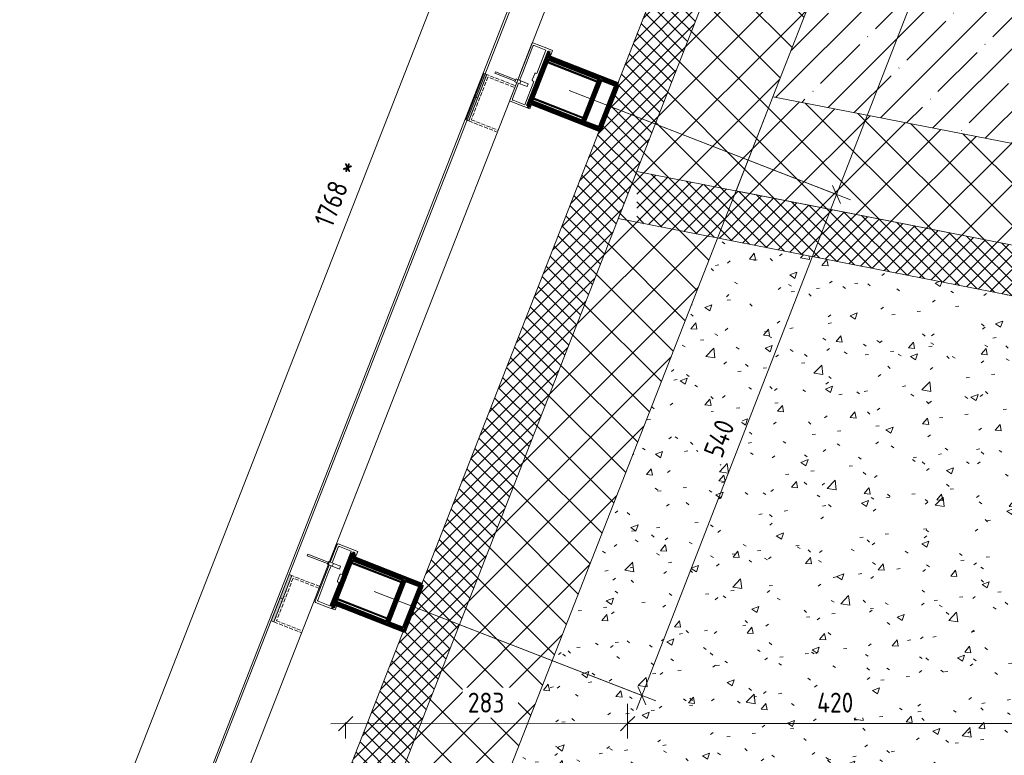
# Model space of a CAD drawing. Header units: millimetres. Extents: x -7374688 to -7372476, y 5958422 to 5960750.
# Tile 2 of 46: x -7374688 to -7373699, y 5959165 to 5959904. Entities that reach past the tile are written whole.
import ezdxf

# ---------------------------------------------------------------- set-up
doc = ezdxf.new("R2010")
doc.units = ezdxf.units.MM
doc.linetypes.add('01 Штриховая _4 мм_', pattern=[5.5, 4, -1.5])
doc.layers.add('Линии', color=7, linetype='Continuous', lineweight=18, true_color=0x00a600)
for name, color, linetype, lineweight in [('Обобщенные модели', 7, 'Continuous', 18), ('Размеры', 7, 'Continuous', 9), ('Размеры-10', 7, 'Continuous', 9), ('Тонкие линии', 7, 'Continuous', 18), ('Элементы узлов', 7, 'Continuous', 18)]:
    doc.layers.add(name, color=color, linetype=linetype, lineweight=lineweight)
doc.styles.add('GOST Common', font='GOST_Common.ttf', dxfattribs={"width": 0.9, "height": 20})
doc.dimstyles.new('ADSK_Основной_2_0', dxfattribs={"dimscale": 304.8, "dimtxt": 20.1143, "dimasz": 0.046391, "dimexe": 0.049213, "dimexo": 0.098425, "dimgap": 0.016404, "dimtad": 1, "dimdec": 0, "dimzin": 0, "dimdsep": 46, "dimtxsty": 'GOST Common', "dimblk1": 'OBLIQUE', "dimblk2": 'OBLIQUE', "dimsah": 1, "dimcen": 0.09, "dimdle": 0.049213, "dimazin": 0, "dimtfac": 1, "dimtdec": 4, "dimtix": 1, "dimtmove": 0, "dimatfit": 3, "dimfxl": 1, "dimtvp": 1, "dimtfill": 1, "dimtolj": 1, "dimtzin": 0, "dimarcsym": 2})
pattern_1 = [(45, (-7374284.715, 5958338.628), (-21.2132, 21.2132), []), (135, (-7374284.715, 5958338.628), (-21.2132, -21.2132), [])]
pattern_2 = [(45, (-7374284.715, 5958338.628), (-7.071068, 7.071068), []), (135, (-7374284.715, 5958338.628), (-7.071068, -7.071068), [])]

# ---------------------------------------------------------------- blocks, each defined once
blk = doc.blocks.new('HILTI_s_Салазка_MFT-CCF - Салазка MFT-CCF S58-21018728-Разрез 6-6')
at = {"layer": 'Обобщенные модели'}
for p, q in [((-7374376.42, 5959358.73), (-7374369.53, 5959376.45)), ((-7374368.4, 5959373.84), (-7374374.56, 5959358)), ((-7374368.43, 5959377.08), (-7374354.64, 5959371.71)), ((-7374355.36, 5959369.85), (-7374367.1, 5959374.41)), ((-7374364.5, 5959346.34), (-7374355.36, 5959369.85)), ((-7374353.91, 5959368.05), (-7374363.67, 5959342.94)), ((-7374354.64, 5959371.71), (-7374348.76, 5959369.43)), ((-7374352.44, 5959365.5), (-7374351.77, 5959367.22)), ((-7374348.76, 5959369.43), (-7374350.57, 5959364.77)), ((-7374380.58, 5959348.03), (-7374377.51, 5959355.93)), ((-7374375.64, 5959355.21), (-7374378.71, 5959347.3)), ((-7374391.63, 5959319.6), (-7374380.58, 5959348.03)), ((-7374378.71, 5959347.3), (-7374389.03, 5959320.76)), ((-7374369.08, 5959340.07), (-7374366.73, 5959346.13)), ((-7374365.43, 5959346.7), (-7374364.5, 5959346.34)), ((-7374376.72, 5959314.9), (-7374367.58, 5959338.41)), ((-7374367.58, 5959338.41), (-7374368.51, 5959338.77)), ((-7374377.44, 5959313.03), (-7374391.24, 5959318.4)), ((-7374388.46, 5959319.46), (-7374376.72, 5959314.9)), ((-7374372.29, 5959314.42), (-7374371.62, 5959316.14)), ((-7374369.76, 5959315.41), (-7374371.57, 5959310.75)), ((-7374371.57, 5959310.75), (-7374377.44, 5959313.03))]:
    blk.add_line(p, q, dxfattribs=at)
at = {"layer": 'Обобщенные модели', "flags": 128}
for points in [[(-7374369.53, 5959376.45), (-7374369.46, 5959376.61), (-7374369.36, 5959376.74), (-7374369.23, 5959376.86), (-7374369.09, 5959376.96), (-7374368.94, 5959377.03), (-7374368.77, 5959377.07), (-7374368.6, 5959377.09), (-7374368.43, 5959377.08)], [(-7374367.1, 5959374.41), (-7374367.29, 5959374.47), (-7374367.49, 5959374.48), (-7374367.68, 5959374.46), (-7374367.87, 5959374.4), (-7374368.04, 5959374.3), (-7374368.19, 5959374.17), (-7374368.31, 5959374.02), (-7374368.4, 5959373.84)], [(-7374351.77, 5959367.22), (-7374351.71, 5959367.42), (-7374351.69, 5959367.63), (-7374351.71, 5959367.84), (-7374351.77, 5959368.05), (-7374351.86, 5959368.24), (-7374351.99, 5959368.41), (-7374352.15, 5959368.55), (-7374352.33, 5959368.66), (-7374352.53, 5959368.74), (-7374352.73, 5959368.78), (-7374352.95, 5959368.78), (-7374353.16, 5959368.74), (-7374353.35, 5959368.66), (-7374353.53, 5959368.55), (-7374353.69, 5959368.41), (-7374353.82, 5959368.24), (-7374353.91, 5959368.05)], [(-7374350.57, 5959364.77), (-7374350.66, 5959364.61), (-7374350.77, 5959364.46), (-7374350.9, 5959364.33), (-7374351.06, 5959364.24), (-7374351.23, 5959364.17), (-7374351.42, 5959364.14), (-7374351.6, 5959364.14), (-7374351.78, 5959364.17), (-7374351.95, 5959364.24), (-7374352.11, 5959364.34), (-7374352.25, 5959364.46), (-7374352.36, 5959364.61), (-7374352.44, 5959364.77), (-7374352.49, 5959364.95), (-7374352.51, 5959365.13), (-7374352.49, 5959365.32), (-7374352.44, 5959365.5)], [(-7374366.73, 5959346.13), (-7374366.64, 5959346.3), (-7374366.52, 5959346.46), (-7374366.37, 5959346.58), (-7374366.2, 5959346.68), (-7374366.01, 5959346.74), (-7374365.82, 5959346.77), (-7374365.62, 5959346.75), (-7374365.43, 5959346.7)], [(-7374368.51, 5959338.77), (-7374368.69, 5959338.86), (-7374368.84, 5959338.98), (-7374368.97, 5959339.13), (-7374369.06, 5959339.3), (-7374369.12, 5959339.49), (-7374369.15, 5959339.68), (-7374369.13, 5959339.88), (-7374369.08, 5959340.07)], [(-7374391.24, 5959318.4), (-7374391.38, 5959318.5), (-7374391.49, 5959318.63), (-7374391.58, 5959318.77), (-7374391.65, 5959318.93), (-7374391.69, 5959319.1), (-7374391.7, 5959319.27), (-7374391.68, 5959319.43), (-7374391.63, 5959319.6)], [(-7374389.03, 5959320.76), (-7374389.08, 5959320.57), (-7374389.1, 5959320.37), (-7374389.08, 5959320.18), (-7374389.01, 5959319.99), (-7374388.92, 5959319.82), (-7374388.79, 5959319.67), (-7374388.64, 5959319.55), (-7374388.46, 5959319.46)], [(-7374372.85, 5959313.8), (-7374372.67, 5959313.91), (-7374372.51, 5959314.06), (-7374372.39, 5959314.23), (-7374372.29, 5959314.42)], [(-7374371.62, 5959316.14), (-7374371.54, 5959316.3), (-7374371.43, 5959316.45), (-7374371.29, 5959316.57), (-7374371.16, 5959316.66)], [(-7374369.74, 5959316.07), (-7374369.71, 5959315.96), (-7374369.69, 5959315.77), (-7374369.71, 5959315.59), (-7374369.76, 5959315.41)]]:
    blk.add_lwpolyline(points, dxfattribs=at)
blk = doc.blocks.new('HILTI_s_Салазка_MFT-CCF - Салазка MFT-CCF S58-V3-Разрез 6-6')
at = {"layer": 'Обобщенные модели'}
for p, q in [((-7374184.97, 5959851.4), (-7374173.92, 5959879.83)), ((-7374172.82, 5959880.45), (-7374159.02, 5959875.09)), ((-7374159.75, 5959873.23), (-7374171.49, 5959877.79)), ((-7374172.79, 5959877.22), (-7374183.1, 5959850.68)), ((-7374168.89, 5959849.71), (-7374159.75, 5959873.23)), ((-7374158.3, 5959871.43), (-7374168.56, 5959845.03)), ((-7374159.02, 5959875.09), (-7374153.15, 5959872.81)), ((-7374156.24, 5959870.39), (-7374156.16, 5959870.59)), ((-7374153.15, 5959872.81), (-7374154.96, 5959868.15)), ((-7374188.05, 5959843.46), (-7374184.97, 5959851.4)), ((-7374183.1, 5959850.68), (-7374186.19, 5959842.74)), ((-7374173.47, 5959843.45), (-7374171.11, 5959849.51)), ((-7374169.82, 5959850.08), (-7374168.89, 5959849.71)), ((-7374196.02, 5959822.98), (-7374189.14, 5959840.67)), ((-7374187.28, 5959839.94), (-7374193.42, 5959824.14)), ((-7374181.11, 5959818.28), (-7374171.97, 5959841.79)), ((-7374168.56, 5959845.03), (-7374178.82, 5959818.63)), ((-7374171.97, 5959841.79), (-7374172.9, 5959842.15)), ((-7374181.83, 5959816.41), (-7374195.63, 5959821.78)), ((-7374192.85, 5959822.84), (-7374181.11, 5959818.28)), ((-7374174.15, 5959818.79), (-7374175.96, 5959814.13)), ((-7374175.96, 5959814.13), (-7374181.83, 5959816.41))]:
    blk.add_line(p, q, dxfattribs=at)
at = {"layer": 'Обобщенные модели', "flags": 128}
for points in [[(-7374173.92, 5959879.83), (-7374173.84, 5959879.98), (-7374173.74, 5959880.12), (-7374173.62, 5959880.24), (-7374173.48, 5959880.34), (-7374173.33, 5959880.41), (-7374173.16, 5959880.45), (-7374172.99, 5959880.47), (-7374172.82, 5959880.45)], [(-7374171.49, 5959877.79), (-7374171.68, 5959877.84), (-7374171.88, 5959877.86), (-7374172.07, 5959877.84), (-7374172.26, 5959877.78), (-7374172.43, 5959877.68), (-7374172.58, 5959877.55), (-7374172.7, 5959877.4), (-7374172.79, 5959877.22)], [(-7374156.16, 5959870.59), (-7374156.1, 5959870.8), (-7374156.08, 5959871.01), (-7374156.1, 5959871.22), (-7374156.16, 5959871.42), (-7374156.25, 5959871.61), (-7374156.38, 5959871.78), (-7374156.54, 5959871.93), (-7374156.72, 5959872.04), (-7374156.91, 5959872.12), (-7374157.12, 5959872.16), (-7374157.33, 5959872.16), (-7374157.54, 5959872.12), (-7374157.74, 5959872.04), (-7374157.92, 5959871.93), (-7374158.08, 5959871.79), (-7374158.21, 5959871.62), (-7374158.3, 5959871.43)], [(-7374154.96, 5959868.15), (-7374155.05, 5959867.98), (-7374155.16, 5959867.84), (-7374155.29, 5959867.71), (-7374155.45, 5959867.62), (-7374155.62, 5959867.55), (-7374155.8, 5959867.52), (-7374155.99, 5959867.52), (-7374156.17, 5959867.55), (-7374156.33, 5959867.61)], [(-7374171.11, 5959849.51), (-7374171.02, 5959849.68), (-7374170.9, 5959849.83), (-7374170.76, 5959849.96), (-7374170.58, 5959850.06), (-7374170.4, 5959850.12), (-7374170.2, 5959850.14), (-7374170.01, 5959850.13), (-7374169.82, 5959850.08)], [(-7374172.9, 5959842.15), (-7374173.07, 5959842.24), (-7374173.23, 5959842.36), (-7374173.36, 5959842.51), (-7374173.45, 5959842.68), (-7374173.51, 5959842.87), (-7374173.54, 5959843.06), (-7374173.52, 5959843.26), (-7374173.47, 5959843.45)], [(-7374195.63, 5959821.78), (-7374195.76, 5959821.88), (-7374195.88, 5959822.01), (-7374195.97, 5959822.15), (-7374196.04, 5959822.31), (-7374196.07, 5959822.47), (-7374196.08, 5959822.64), (-7374196.06, 5959822.81), (-7374196.02, 5959822.98)], [(-7374193.42, 5959824.14), (-7374193.47, 5959823.95), (-7374193.49, 5959823.75), (-7374193.46, 5959823.56), (-7374193.4, 5959823.37), (-7374193.31, 5959823.2), (-7374193.18, 5959823.05), (-7374193.02, 5959822.93), (-7374192.85, 5959822.84)], [(-7374178.82, 5959818.63), (-7374178.88, 5959818.42), (-7374178.9, 5959818.21), (-7374178.88, 5959818), (-7374178.82, 5959817.8), (-7374178.73, 5959817.61), (-7374178.6, 5959817.44), (-7374178.45, 5959817.29), (-7374178.27, 5959817.18)], [(-7374174.1, 5959819.34), (-7374174.08, 5959819.15), (-7374174.1, 5959818.97), (-7374174.15, 5959818.79)]]:
    blk.add_lwpolyline(points, dxfattribs=at)
blk = doc.blocks.new('HILTI_s_Профиль_MFT-RP - Усиленный профиль MFT-RP-58 77x50 L-21564228-Разрез 6-6')
at = {"layer": 'Обобщенные модели', "lineweight": 70}
for p, q in [((-7374353.92, 5959367.87), (-7374375.05, 5959313.86)), ((-7374352.06, 5959367.14), (-7374353.92, 5959367.87)), ((-7374353.52, 5959363.42), (-7374352.06, 5959367.14)), ((-7374371, 5959318.71), (-7374354.24, 5959361.55)), ((-7374354.24, 5959361.55), (-7374303.02, 5959341.52)), ((-7374283.67, 5959336.09), (-7374353.52, 5959363.42)), ((-7374303.02, 5959341.52), (-7374319.78, 5959298.68)), ((-7374317.92, 5959297.95), (-7374301.16, 5959340.79)), ((-7374286.26, 5959334.96), (-7374303.02, 5959292.12)), ((-7374301.88, 5959289.53), (-7374283.67, 5959336.09)), ((-7374301.16, 5959340.79), (-7374286.26, 5959334.96)), ((-7374373.19, 5959313.13), (-7374371.73, 5959316.85)), ((-7374371.73, 5959316.85), (-7374301.88, 5959289.53)), ((-7374319.78, 5959298.68), (-7374371, 5959318.71)), ((-7374375.05, 5959313.86), (-7374373.19, 5959313.13)), ((-7374303.02, 5959292.12), (-7374317.92, 5959297.95))]:
    blk.add_line(p, q, dxfattribs=at)
blk = doc.blocks.new('HILTI_s_Профиль_MFT-RP - Усиленный профиль MFT-RP-58 77x50 L-V7-Разрез 6-6')
at = {"layer": 'Обобщенные модели', "lineweight": 70}
for p, q in [((-7374157.24, 5959870.78), (-7374178.37, 5959816.76)), ((-7374155.38, 5959870.05), (-7374157.24, 5959870.78)), ((-7374156.83, 5959866.32), (-7374155.38, 5959870.05)), ((-7374174.32, 5959821.62), (-7374157.56, 5959864.46)), ((-7374157.56, 5959864.46), (-7374106.34, 5959844.42)), ((-7374086.99, 5959839), (-7374156.83, 5959866.32)), ((-7374106.34, 5959844.42), (-7374123.1, 5959801.59)), ((-7374121.24, 5959800.86), (-7374104.48, 5959843.7)), ((-7374105.2, 5959792.44), (-7374086.99, 5959839)), ((-7374104.48, 5959843.7), (-7374089.58, 5959837.87)), ((-7374089.58, 5959837.87), (-7374106.34, 5959795.03)), ((-7374176.51, 5959816.03), (-7374175.05, 5959819.76)), ((-7374175.05, 5959819.76), (-7374105.2, 5959792.44)), ((-7374123.1, 5959801.59), (-7374174.32, 5959821.62)), ((-7374178.37, 5959816.76), (-7374176.51, 5959816.03)), ((-7374106.34, 5959795.03), (-7374121.24, 5959800.86))]:
    blk.add_line(p, q, dxfattribs=at)
blk = doc.blocks.new('HILTI_s_Соединитель_профилей_MFT-RPC - Соединитель профилей MFT-RPC-10736511-Разрез 6-6')
at = {"layer": 'Обобщенные модели', "lineweight": 25}
for p, q in [((-7374305.39, 5959338.21), (-7374355.68, 5959357.88)), ((-7374305.01, 5959339.18), (-7374355.3, 5959358.86)), ((-7374305.01, 5959339.18), (-7374305.39, 5959338.21)), ((-7374303.95, 5959341.88), (-7374305.01, 5959339.18)), ((-7374319.66, 5959301.74), (-7374369.95, 5959321.41)), ((-7374319.28, 5959302.71), (-7374369.57, 5959322.38)), ((-7374319.66, 5959301.74), (-7374320.71, 5959299.04)), ((-7374319.28, 5959302.71), (-7374319.66, 5959301.74))]:
    blk.add_line(p, q, dxfattribs=at)
blk = doc.blocks.new('HILTI_as_Соединитель_MFT-CCU_Заклепка_БезГрафики - Соединитель MFT-CCU Заклепка БезГрафики-6175019-Разрез 6-6')
at = {"layer": 'Обобщенные модели'}
for p, q in [((-7374211.14, 5959850.04), (-7374210.59, 5959851.44)), ((-7374190.63, 5959842.07), (-7374211.14, 5959850.04)), ((-7374210.59, 5959851.44), (-7374190.09, 5959843.47)), ((-7374190.9, 5959841.37), (-7374189.82, 5959844.17)), ((-7374186, 5959839.47), (-7374190.9, 5959841.37)), ((-7374190.09, 5959843.47), (-7374190.63, 5959842.07)), ((-7374189.82, 5959844.17), (-7374184.91, 5959842.26)), ((-7374184.91, 5959842.26), (-7374186, 5959839.47)), ((-7374178.79, 5959836.66), (-7374186, 5959839.47)), ((-7374184.91, 5959842.26), (-7374177.7, 5959839.46)), ((-7374177.7, 5959839.46), (-7374178.79, 5959836.66))]:
    blk.add_line(p, q, dxfattribs=at)
blk = doc.blocks.new('HILTI_as_Соединитель_MFT-CCU_Заклепка_БезГрафики - Соединитель MFT-CCU Заклепка БезГрафики-21018214-Разрез 6-6')
at = {"layer": 'Обобщенные модели'}
for p, q in [((-7374372.41, 5958905.38), (-7374372.41, 5958913.12)), ((-7374372.41, 5958913.12), (-7374369.41, 5958913.12)), ((-7374369.41, 5958913.12), (-7374369.41, 5958905.38)), ((-7374372.4, 5958900.12), (-7374372.41, 5958905.38)), ((-7374372.41, 5958905.38), (-7374369.41, 5958905.38)), ((-7374369.4, 5958900.12), (-7374372.4, 5958900.12)), ((-7374371.65, 5958878.12), (-7374371.65, 5958900.12)), ((-7374371.65, 5958900.12), (-7374370.15, 5958900.12)), ((-7374370.15, 5958900.12), (-7374370.15, 5958878.12)), ((-7374369.41, 5958905.38), (-7374369.4, 5958900.12)), ((-7374370.15, 5958878.12), (-7374371.65, 5958878.12))]:
    blk.add_line(p, q, dxfattribs=at)
blk = doc.blocks.new('DIMBLOCK7-Разрез 6-6')
at = {"layer": 'Размеры-10', "lineweight": 18}
for p, q in [((-7374030.39, 5960543.3), (-7374034.4, 5960552.46)), ((-7374030.39, 5960543.3), (-7374026.38, 5960534.14)), ((-7374674.31, 5958896.83), (-7374678.32, 5958905.98)), ((-7374674.31, 5958896.83), (-7374670.3, 5958887.67))]:
    blk.add_line(p, q, dxfattribs=at)
at = {"layer": 'Размеры-10'}
for p, q in [((-7374679.77, 5958882.86), (-7374030.39, 5960543.3)), ((-7373990.08, 5960527.54), (-7374044.36, 5960548.77)), ((-7374030.39, 5960543.3), (-7373990.08, 5960527.54)), ((-7374634.01, 5958881.06), (-7374688.28, 5958902.29)), ((-7374674.31, 5958896.83), (-7374634.01, 5958881.06))]:
    blk.add_line(p, q, dxfattribs=at)
at = {"layer": 'Размеры-10', "color": 0, "insert": (-7374393.2, 5959701.08), "char_height": 20, "width": 78.1389, "attachment_point": 1, "rotation": 68.64, "line_spacing_factor": 1.022761, "style": 'GOST Common', "bg_fill": 3, "box_fill_scale": 1.25, "bg_fill_color": 256, "bg_fill_true_color": 13158600, "bg_fill_transparency": 0}
blk.add_mtext('1768 *', dxfattribs=at)
blk = doc.blocks.new('_Oblique')
at = {"color": 0, "linetype": 'ByBlock', "lineweight": -2}
blk.add_line((-0.5, -0.5), (0.5, 0.5), dxfattribs=at)
blk = doc.blocks.new('DIMBLOCK13-Разрез 6-6')
at = {"layer": 'Размеры-10'}
for p, q in [((-7374077.73, 5959216.57), (-7374077.73, 5959181.57)), ((-7374077.73, 5959196.57), (-7374077.73, 5959216.57)), ((-7373657.73, 5959216.6), (-7373657.73, 5959181.6)), ((-7373657.73, 5959196.6), (-7373657.73, 5959216.6)), ((-7373657.73, 5959196.6), (-7374077.73, 5959196.57))]:
    blk.add_line(p, q, dxfattribs=at)
at = {"layer": 'Размеры-10', "lineweight": 18}
for p, q in [((-7374077.73, 5959196.57), (-7374084.8, 5959189.5)), ((-7374077.73, 5959196.57), (-7374070.66, 5959203.64)), ((-7373657.73, 5959196.6), (-7373664.8, 5959189.53)), ((-7373657.73, 5959196.6), (-7373650.66, 5959203.67))]:
    blk.add_line(p, q, dxfattribs=at)
at = {"layer": 'Размеры-10', "color": 0, "insert": (-7373887.5, 5959227.72), "char_height": 20, "width": 47.4561, "attachment_point": 1, "rotation": 0.0042, "line_spacing_factor": 1.022761, "style": 'GOST Common', "bg_fill": 3, "box_fill_scale": 1.25, "bg_fill_color": 256, "bg_fill_true_color": 13158600, "bg_fill_transparency": 0}
blk.add_mtext('420', dxfattribs=at)
blk = doc.blocks.new('DIMBLOCK14-Разрез 6-6')
at = {"layer": 'Размеры-10'}
for p, q in [((-7374077.73, 5959216.57), (-7374077.73, 5959181.57)), ((-7374077.73, 5959196.57), (-7374077.73, 5959216.57)), ((-7374077.73, 5959196.57), (-7374375.93, 5959196.55)), ((-7374360.93, 5959197.77), (-7374360.93, 5959181.55)), ((-7374360.93, 5959196.55), (-7374360.93, 5959197.77))]:
    blk.add_line(p, q, dxfattribs=at)
at = {"layer": 'Размеры-10', "lineweight": 18}
for p, q in [((-7374360.93, 5959196.55), (-7374368, 5959189.48)), ((-7374360.93, 5959196.55), (-7374353.86, 5959203.62)), ((-7374077.73, 5959196.57), (-7374084.8, 5959189.5)), ((-7374077.73, 5959196.57), (-7374070.66, 5959203.64))]:
    blk.add_line(p, q, dxfattribs=at)
at = {"layer": 'Размеры-10', "color": 0, "insert": (-7374238.25, 5959227.7), "char_height": 20, "width": 45.4106, "attachment_point": 1, "rotation": 0.0042, "line_spacing_factor": 1.022761, "style": 'GOST Common', "bg_fill": 3, "box_fill_scale": 1.25, "bg_fill_color": 256, "bg_fill_true_color": 13158600, "bg_fill_transparency": 0}
blk.add_mtext('283', dxfattribs=at)
blk = doc.blocks.new('DIMBLOCK15-Разрез 6-6')
at = {"layer": 'Размеры-10'}
for p, q in [((-7374136.59, 5959832.6), (-7373853.9, 5959722.73)), ((-7373867.88, 5959728.16), (-7374136.59, 5959832.6)), ((-7374068.96, 5959210.81), (-7373867.88, 5959728.16)), ((-7374332.2, 5959329.22), (-7374049.54, 5959219.36)), ((-7374063.52, 5959224.79), (-7374332.2, 5959329.22))]:
    blk.add_line(p, q, dxfattribs=at)
at = {"layer": 'Размеры-10', "lineweight": 18}
for p, q in [((-7373867.88, 5959728.16), (-7373871.91, 5959737.31)), ((-7373867.88, 5959728.16), (-7373863.85, 5959719.01)), ((-7374063.52, 5959224.79), (-7374067.55, 5959233.95)), ((-7374063.52, 5959224.79), (-7374059.5, 5959215.64))]:
    blk.add_line(p, q, dxfattribs=at)
at = {"layer": 'Размеры-10', "color": 0, "insert": (-7374001.89, 5959469.33), "char_height": 20, "width": 47.4561, "attachment_point": 1, "rotation": 68.76018, "line_spacing_factor": 1.022761, "style": 'GOST Common', "bg_fill": 3, "box_fill_scale": 1.25, "bg_fill_color": 256, "bg_fill_true_color": 13158600, "bg_fill_transparency": 0}
blk.add_mtext('540', dxfattribs=at)
blk = doc.blocks.new('DIMBLOCK16-Разрез 6-6')
at = {"layer": 'Размеры-10'}
for p, q in [((-7373940.18, 5960334.71), (-7373658.58, 5960225.26)), ((-7373672.56, 5960230.7), (-7373940.18, 5960334.71)), ((-7373867.88, 5959728.16), (-7373667.12, 5960244.68)), ((-7374136.59, 5959832.6), (-7373853.9, 5959722.73)), ((-7373867.88, 5959728.16), (-7374136.59, 5959832.6))]:
    blk.add_line(p, q, dxfattribs=at)
at = {"layer": 'Размеры-10', "lineweight": 18}
for p, q in [((-7373672.56, 5960230.7), (-7373676.58, 5960239.85)), ((-7373672.56, 5960230.7), (-7373668.53, 5960221.55)), ((-7373867.88, 5959728.16), (-7373871.91, 5959737.31)), ((-7373867.88, 5959728.16), (-7373863.85, 5959719.01))]:
    blk.add_line(p, q, dxfattribs=at)
at = {"layer": 'Размеры-10', "color": 0, "insert": (-7373806.09, 5959973.07), "char_height": 20, "width": 45.4106, "attachment_point": 1, "rotation": 68.76018, "line_spacing_factor": 1.022761, "style": 'GOST Common', "bg_fill": 3, "box_fill_scale": 1.25, "bg_fill_color": 256, "bg_fill_true_color": 13158600, "bg_fill_transparency": 0}
blk.add_mtext('539', dxfattribs=at)

msp = doc.modelspace()

# ---------------------------------------------------------------- hatches: boundary and pattern name
at = {"layer": 'Элементы узлов'}
h = msp.add_hatch(dxfattribs=at)
h.set_pattern_fill('FP_1', color=256, style=0, pattern_type=2)
h.set_pattern_definition(pattern_2)
h.paths.add_polyline_path([(-7374417.47, 5958996.76), (-7373163.67, 5958996.85), (-7373163.68, 5959046.85), (-7374344.19, 5959046.85), (-7373818.17, 5960391.55), (-7373864.73, 5960409.77), (-7374410.86, 5959013.68)])
h = msp.add_hatch(dxfattribs=at)
h.set_pattern_fill('FP_6', color=256, style=0, pattern_type=2)
h.set_pattern_definition([(45, (-7374284.715, 5958338.63), (-31.4309, 31.4309), []), (45, (-7374253.285, 5958338.63), (-31.4309, 31.4309), [55.563, -11.113, 0.3353, -10.777])])
h.paths.add_polyline_path([(-7372940.38, 5959632.17), (-7372825.04, 5960220.98), (-7373709.82, 5960394.3), (-7373724.68, 5960356.05), (-7373723.84, 5960355.73), (-7373741.96, 5960307), (-7373742.9, 5960307.34), (-7373726.9, 5960350.38), (-7373931.87, 5959826.39), (-7372944.04, 5959632.89)])
h = msp.add_hatch(dxfattribs=at)
h.set_pattern_fill('FP_5', color=256, style=0, pattern_type=2)
h.set_pattern_definition(pattern_1)
h.paths.add_polyline_path([(-7374344.22, 5959046.76), (-7373411.02, 5959046.85), (-7373391.43, 5959146.83), (-7374197.69, 5959146.85), (-7373987.41, 5959684.42), (-7374068.67, 5959700.34), (-7374068.67, 5959746.11), (-7374070.65, 5959746.11), (-7374344.19, 5959046.85)])
h.paths.add_polyline_path([(-7373360.07, 5959046.84), (-7373163.67, 5959046.85), (-7373163.68, 5959146.76), (-7373168.92, 5959146.85), (-7373340.49, 5959146.77), (-7373360.07, 5959046.85)])
h.paths.add_polyline_path([(-7373968.89, 5959731.75), (-7373725.13, 5960355.16), (-7373818.17, 5960391.55), (-7374068.63, 5959751.28), (-7374016.51, 5959741.07)])
at = {"layer": 'Элементы узлов', "true_color": 0xffffff}
for points in [[(-7374228.28, 5959825.32), (-7374219.22, 5959848.62), (-7374222.02, 5959849.71), (-7374231.07, 5959826.41)], [(-7374237.33, 5959802.02), (-7374228.28, 5959825.32), (-7374231.07, 5959826.41), (-7374240.13, 5959803.11)], [(-7374423.9, 5959322), (-7374414.85, 5959345.3), (-7374417.64, 5959346.39), (-7374426.7, 5959323.09)], [(-7374432.96, 5959298.7), (-7374423.9, 5959322), (-7374426.7, 5959323.09), (-7374435.76, 5959299.79)]]:
    msp.add_hatch(color=7, dxfattribs=at).paths.add_polyline_path(points)
at = {"layer": 'Элементы узлов'}
h = msp.add_hatch(dxfattribs=at)
h.set_pattern_fill('FP_5', color=256, style=0, pattern_type=2)
h.set_pattern_definition(pattern_1)
h.paths.add_polyline_path([(-7373253.36, 5959146.85), (-7373253.36, 5959192.69), (-7373229.6, 5959192.69), (-7373143.51, 5959632.17), (-7373192.99, 5959632.17), (-7373136, 5959670.49), (-7373931.88, 5959826.39), (-7373968.89, 5959731.75), (-7373253.36, 5959591.58), (-7373340.48, 5959146.85), (-7373312.04, 5959146.85)])
h = msp.add_hatch(dxfattribs=at)
h.set_pattern_fill('FP_1', color=256, style=0, pattern_type=2)
h.set_pattern_definition(pattern_2)
h.paths.add_polyline_path([(-7373363.56, 5959046.83), (-7373360.07, 5959046.85), (-7373253.36, 5959591.58), (-7374068.67, 5959751.29), (-7374070.65, 5959746.11), (-7374068.67, 5959746.11), (-7374068.67, 5959700.34), (-7373312.04, 5959552.13), (-7373411.02, 5959046.83), (-7373395.35, 5959046.83)])
at = {"layer": 'Элементы узлов', "true_color": 0xaaaaaa}
h = msp.add_hatch(dxfattribs=at)
h.set_pattern_fill('FP_4', color=253, style=0, pattern_type=2)
h.set_pattern_definition([(50, (-7374284.715, 5958338.63), (72.8738, -6.376), [7.62, -83.82]), (355, (-7374284.715, 5958338.63), (-14.097, 76.4224), [6.096, -67.056]), (100.451, (-7374278.64, 5958338.1), (58.777, 70.047), [6.476, -71.236]), (46.184, (-7374284.715, 5958358.95), (108.4314, -16.8175), [11.43, -125.73]), (96.636, (-7374275.68, 5958357.55), (94.961, 98.971), [9.714, -106.854]), (351.184, (-7374284.71, 5958358.95), (94.962, 98.97), [9.144, -100.584]), (21, (-7374274.555, 5958353.87), (60.6457, -40.9065), [7.62, -83.82]), (326, (-7374274.555, 5958353.87), (24.7208, 73.675), [6.096, -67.056]), (71.451, (-7374269.5, 5958350.46), (85.367, 32.7687), [6.476, -71.236]), (37.5, (-7374284.715, 5958338.628), (1.23552, 33.82243), [3.353, -62.89, 3.353, -64.719, -67.31]), (37.5, (-7374284.715, 5958338.628), (1.23552, 33.82243), [-134.315, 3.353, -63.957]), (7.5, (-7374284.715, 5958338.628), (26.72815, 40.07255), [3.353, -35.458, 3.353, -61.366, -25.654]), (7.5, (-7374284.715, 5958338.628), (26.72815, 40.07255), [-103.53, 3.353, -22.301]), (327.5, (-7374307.372, 5958338.628), (54.2363, -2.2921), [3.353, -22.047, 3.353, -181.051]), (327.5, (-7374307.372, 5958338.628), (54.2363, -2.2921), [-28.753, -75.895, 3.353, -101.803]), (317.5, (-7374317.53, 5958338.63), (59.2516, 10.1701), [3.353, -29.667, 3.353, -49.276, -74.676]), (317.5, (-7374317.53, 5958338.63), (59.2516, 10.1701), [-85.649, 3.353, -71.323])])
h.paths.add_polyline_path([(-7374197.72, 5959146.77), (-7373391.43, 5959146.85), (-7373312.04, 5959552.13), (-7373987.41, 5959684.42), (-7374197.69, 5959146.85)])
h.paths.add_polyline_path([(-7373340.48, 5959146.84), (-7373238.58, 5959146.85), (-7373229.6, 5959192.69), (-7373253.36, 5959192.69), (-7373253.36, 5959146.85), (-7373340.48, 5959146.85)])
h.paths.add_polyline_path([(-7373143.51, 5959632.17), (-7373136, 5959670.49), (-7373192.99, 5959632.17)])

# ---------------------------------------------------------------- linework, layer by layer
at = {"layer": 'Линии', "color": 7}
for p, q in [((-7374606.07, 5958870.14), (-7373962.14, 5960516.61)), ((-7374601.84, 5958875.45), (-7373961.01, 5960514.02)), ((-7374554.75, 5958905.25), (-7373942.3, 5960471.27)), ((-7374533.4, 5958959.84), (-7373942.3, 5960471.27))]:
    msp.add_line(p, q, dxfattribs=at)
at = {"layer": 'Линии', "color": 7, "linetype": '01 Штриховая _4 мм_'}
for p, q in [((-7374219.22, 5959848.62), (-7374237.33, 5959802.02)), ((-7374191.26, 5959837.76), (-7374219.22, 5959848.62)), ((-7374218.08, 5959846.03), (-7374234.74, 5959803.16)), ((-7374191.98, 5959835.89), (-7374218.08, 5959846.03)), ((-7374237.33, 5959802.02), (-7374209.37, 5959791.15)), ((-7374234.74, 5959803.16), (-7374208.65, 5959793.02)), ((-7374414.85, 5959345.3), (-7374432.96, 5959298.7)), ((-7374386.9, 5959334.44), (-7374414.85, 5959345.3)), ((-7374413.71, 5959342.72), (-7374430.37, 5959299.84)), ((-7374387.63, 5959332.58), (-7374413.71, 5959342.72)), ((-7374432.96, 5959298.7), (-7374405.11, 5959287.88)), ((-7374430.37, 5959299.84), (-7374404.38, 5959289.74))]:
    msp.add_line(p, q, dxfattribs=at)
at = {"layer": 'Тонкие линии'}
for p, q in [((-7373864.73, 5960409.77), (-7374417.47, 5958996.76)), ((-7373709.82, 5960394.3), (-7373931.96, 5959826.41)), ((-7373818.17, 5960391.55), (-7374344.22, 5959046.76)), ((-7374344.22, 5959046.76), (-7373818.17, 5960391.55)), ((-7373931.87, 5959826.39), (-7373725.04, 5960355.12)), ((-7374222.02, 5959849.71), (-7374231.07, 5959826.41)), ((-7374228.28, 5959825.32), (-7374219.22, 5959848.62)), ((-7374219.22, 5959848.62), (-7374222.02, 5959849.71)), ((-7374231.07, 5959826.41), (-7374240.13, 5959803.11)), ((-7374237.33, 5959802.02), (-7374228.28, 5959825.32)), ((-7374228.28, 5959825.32), (-7374231.07, 5959826.41)), ((-7374197.72, 5959146.77), (-7373931.87, 5959826.39)), ((-7373931.87, 5959826.4), (-7373968.89, 5959731.75)), ((-7373931.96, 5959826.41), (-7373136, 5959670.49)), ((-7373136, 5959670.49), (-7373931.87, 5959826.4)), ((-7374240.13, 5959803.11), (-7374237.33, 5959802.02)), ((-7374068.67, 5959751.29), (-7374087.18, 5959703.97)), ((-7373253.36, 5959591.58), (-7374068.67, 5959751.29)), ((-7373968.89, 5959731.75), (-7373253.36, 5959591.58)), ((-7374087.18, 5959703.97), (-7373312.04, 5959552.13)), ((-7374417.64, 5959346.39), (-7374426.7, 5959323.09)), ((-7374423.9, 5959322), (-7374414.85, 5959345.3)), ((-7374414.85, 5959345.3), (-7374417.64, 5959346.39)), ((-7374426.7, 5959323.09), (-7374435.76, 5959299.79)), ((-7374432.96, 5959298.7), (-7374423.9, 5959322)), ((-7374423.9, 5959322), (-7374426.7, 5959323.09)), ((-7374435.76, 5959299.79), (-7374432.96, 5959298.7))]:
    msp.add_line(p, q, dxfattribs=at)
at = {"layer": 'Тонкие линии', "color": 253, "true_color": 0xaaaaaa}
for p, q in [((-7373931.87, 5959826.39), (-7374197.72, 5959146.77)), ((-7373136, 5959670.49), (-7373931.87, 5959826.39))]:
    msp.add_line(p, q, dxfattribs=at)

# ---------------------------------------------------------------- block references
at = {"layer": 'Обобщенные модели'}
for name, p in [('HILTI_s_Салазка_MFT-CCF - Салазка MFT-CCF S58-V3-Разрез 6-6', (0, 0)), ('HILTI_s_Соединитель_профилей_MFT-RPC - Соединитель профилей MFT-RPC-10736511-Разрез 6-6', (196.68, 502.91)), ('HILTI_as_Соединитель_MFT-CCU_Заклепка_БезГрафики - Соединитель MFT-CCU Заклепка БезГрафики-6175019-Разрез 6-6', (0, 0)), ('HILTI_s_Салазка_MFT-CCF - Салазка MFT-CCF S58-21018728-Разрез 6-6', (0, 0)), ('HILTI_s_Соединитель_профилей_MFT-RPC - Соединитель профилей MFT-RPC-10736511-Разрез 6-6', (0, 0))]:
    msp.add_blockref(name, p, dxfattribs=at)
at = {"layer": 'Обобщенные модели', "lineweight": 25}
for name in ['HILTI_s_Профиль_MFT-RP - Усиленный профиль MFT-RP-58 77x50 L-V7-Разрез 6-6', 'HILTI_s_Профиль_MFT-RP - Усиленный профиль MFT-RP-58 77x50 L-21564228-Разрез 6-6']:
    msp.add_blockref(name, (0, 0), dxfattribs=at)
at = {"layer": 'Обобщенные модели', "rotation": 248.7559863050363}
msp.add_blockref('HILTI_as_Соединитель_MFT-CCU_Заклепка_БезГрафики - Соединитель MFT-CCU Заклепка БезГрафики-21018214-Разрез 6-6', (-15600380.57, 1245258.91), dxfattribs=at)

# ---------------------------------------------------------------- next in the draw order: dimensions: what is measured, and where the dimension line sits
at = {"layer": 'Размеры'}
dim = msp.add_linear_dim(base=(-7374030.39, 5960543.3), p1=(-7374606.07, 5958870.14), p2=(-7373962.14, 5960516.61), angle=68.64, dimstyle='ADSK_Основной_2_0', override={"dimpost": '<>*', "dimfxl": 1767.91559}, dxfattribs=at)
dim.commit()
dim.dimension.update_dxf_attribs({"geometry": 'DIMBLOCK7-Разрез 6-6', "text_midpoint": (-7374366.32, 5959725.53)})

# ---------------------------------------------------------------- next in the draw order: dimensions: what is measured, and where the dimension line sits
dim = msp.add_linear_dim(base=(-7374077.73, 5959196.57), p1=(-7373657.73, 5959186.6), p2=(-7374077.73, 5959186.57), angle=0.0042, dimstyle='ADSK_Основной_2_0', override={"dimpost": '<>', "dimfxl": 419.999999}, dxfattribs=at)
dim.commit()
dim.dimension.update_dxf_attribs({"geometry": 'DIMBLOCK13-Разрез 6-6', "text_midpoint": (-7373867.73, 5959211.59)})

# ---------------------------------------------------------------- next in the draw order: dimensions: what is measured, and where the dimension line sits
dim = msp.add_linear_dim(base=(-7374360.93, 5959196.55), p1=(-7374077.73, 5959186.57), p2=(-7374360.92, 5959167.77), angle=0.0042, dimstyle='ADSK_Основной_2_0', override={"dimpost": '<>', "dimfxl": 283.821997}, dxfattribs=at)
dim.commit()
dim.dimension.update_dxf_attribs({"geometry": 'DIMBLOCK14-Разрез 6-6', "text_midpoint": (-7374219.33, 5959211.56)})

# ---------------------------------------------------------------- next in the draw order: dimensions: what is measured, and where the dimension line sits
dim = msp.add_linear_dim(base=(-7373867.88, 5959728.16), p1=(-7374360.17, 5959340.09), p2=(-7374164.55, 5959843.47), angle=68.76018, dimstyle='ADSK_Основной_2_0', override={"dimpost": '<>', "dimfxl": 540.049609}, dxfattribs=at)
dim.commit()
dim.dimension.update_dxf_attribs({"geometry": 'DIMBLOCK15-Разрез 6-6', "text_midpoint": (-7373979.68, 5959481.91)})

# ---------------------------------------------------------------- next in the draw order: dimensions: what is measured, and where the dimension line sits
dim = msp.add_linear_dim(base=(-7373672.56, 5960230.7), p1=(-7374164.55, 5959843.47), p2=(-7373968.14, 5960345.58), angle=68.76018, dimstyle='ADSK_Основной_2_0', override={"dimpost": '<>', "dimfxl": 539.161936}, dxfattribs=at)
dim.commit()
dim.dimension.update_dxf_attribs({"geometry": 'DIMBLOCK16-Разрез 6-6', "text_midpoint": (-7373784.2, 5959984.86)})

doc.saveas('drawing.dxf')
